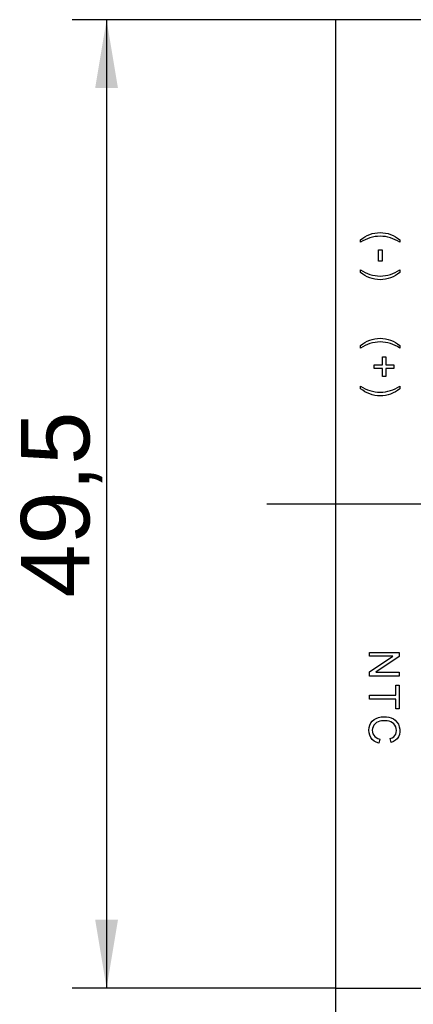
# Model space of a CAD drawing. Header units: millimetres. Extents: x 16 to 406, y 5 to 285.
# Tile 4 of 13: x 83 to 103, y 162 to 212. Entities that reach past the tile are written whole.
import ezdxf
from ezdxf.enums import TextEntityAlignment as Align
from ezdxf.lldxf.tags import DXFTag

# ---------------------------------------------------------------- set-up
doc = ezdxf.new("R2010")
doc.units = ezdxf.units.MM
for name, color, linetype in [('Default', 7, 'Continuous'), ('dimensions', 7, 'Continuous'), ('RECLED_173X50MM_', 7, 'Continuous')]:
    doc.layers.add(name, color=color, linetype=linetype)
doc.styles.add('SEACAD_Arial', font='arial.ttf')
tags = doc.linetypes.add('CENTER2', pattern=[28.575, 19.05, -3.175, 3.175, -3.175]).pattern_tags.tags
tags[10:11] = [DXFTag(74, 4), DXFTag(75, 0), DXFTag(340, '0'), DXFTag(46, 0.0), DXFTag(50, 0.0), DXFTag(44, 0.0), DXFTag(45, 0.0)]
tags[8:9] = [DXFTag(74, 4), DXFTag(75, 0), DXFTag(340, '0'), DXFTag(46, 0.0), DXFTag(50, 0.0), DXFTag(44, 0.0), DXFTag(45, 0.0)]
tags[6:7] = [DXFTag(74, 4), DXFTag(75, 0), DXFTag(340, '0'), DXFTag(46, 0.0), DXFTag(50, 0.0), DXFTag(44, 0.0), DXFTag(45, 0.0)]
tags[4:5] = [DXFTag(74, 4), DXFTag(75, 0), DXFTag(340, '0'), DXFTag(46, 0.0), DXFTag(50, 0.0), DXFTag(44, 0.0), DXFTag(45, 0.0)]
doc.dimstyles.new('ISO', dxfattribs={"dimtxt": 3.5, "dimasz": 3.5, "dimexe": 1.75, "dimexo": 0, "dimgap": 0.875, "dimtad": 1, "dimtxsty": 'SEACAD_Arial', "dimblk1": '_SE_FILLED', "dimblk2": '_SE_FILLED', "dimsah": 1, "dimcen": 1.75, "dimadec": 0, "dimazin": 0, "dimtfac": 0.5, "dimtdec": 3, "dimtmove": 0, "dimatfit": 3, "dimfxl": 1, "dimarcsym": 0})

# ---------------------------------------------------------------- blocks, each defined once
blk = doc.blocks.new('SEANNOT_GROUP15')
at = {"layer": 'dimensions', "color": 7, "linetype": 'CENTER2'}
blk.add_line((95.614, 187.527), (274.814, 187.527), dxfattribs=at)
blk = doc.blocks.new('SE1')
at = {"layer": 'RECLED_173X50MM_', "color": 7, "linetype": 'Continuous'}
for p, q in [((271.314, 212.277), (99.114, 212.277)), ((99.114, 212.277), (99.114, 162.777)), ((100.405, 200.896), (100.405, 201.03)), ((102.405, 201.03), (102.405, 200.896)), ((101.312, 200.506), (101.501, 200.506)), ((101.312, 199.929), (101.312, 200.506)), ((101.501, 200.506), (101.501, 199.929)), ((101.501, 199.929), (101.312, 199.929)), ((100.405, 199.35), (100.405, 199.485)), ((102.405, 199.485), (102.405, 199.35)), ((100.405, 195.492), (100.405, 195.626)), ((102.405, 195.626), (102.405, 195.492)), ((101.515, 195.051), (101.69, 195.051)), ((101.515, 194.632), (101.515, 195.051)), ((101.69, 195.051), (101.69, 194.632)), ((101.096, 194.632), (101.515, 194.632)), ((101.096, 194.454), (101.096, 194.632)), ((101.515, 194.454), (101.096, 194.454)), ((101.515, 194.035), (101.515, 194.454)), ((101.69, 194.632), (102.109, 194.632)), ((101.69, 194.454), (101.69, 194.035)), ((102.109, 194.454), (101.69, 194.454)), ((102.109, 194.632), (102.109, 194.454)), ((101.69, 194.035), (101.515, 194.035)), ((100.405, 193.413), (100.405, 193.546)), ((102.405, 193.546), (102.405, 193.413)), ((100.854, 179.932), (102.38, 179.932)), ((100.854, 179.738), (100.854, 179.932)), ((102.053, 179.738), (100.854, 179.738)), ((100.854, 178.936), (102.053, 179.738)), ((102.38, 179.724), (101.182, 178.922)), ((102.38, 179.932), (102.38, 179.724)), ((100.854, 178.728), (100.854, 178.936)), ((102.38, 178.728), (100.854, 178.728)), ((101.182, 178.922), (102.38, 178.922)), ((102.38, 178.922), (102.38, 178.728)), ((102.2, 178.253), (102.38, 178.253)), ((102.2, 177.752), (102.2, 178.253)), ((102.38, 178.253), (102.38, 177.049)), ((100.854, 177.752), (102.2, 177.752)), ((100.854, 177.55), (100.854, 177.752)), ((102.2, 177.55), (100.854, 177.55)), ((102.2, 177.049), (102.2, 177.55)), ((102.38, 177.049), (102.2, 177.049)), ((101.391, 175.504), (101.339, 175.301)), ((101.963, 175.329), (101.917, 175.528)), ((99.114, 162.777), (271.314, 162.777))]:
    blk.add_line(p, q, dxfattribs=at)
for points in [[(100.405, 201.03), (100.683, 201.261), (101.043, 201.395), (101.767, 201.396), (102.127, 201.263), (102.405, 201.03)], [(102.405, 200.896), (102.112, 201.096), (101.759, 201.207), (101.051, 201.206), (100.698, 201.095), (100.405, 200.896)], [(100.405, 199.485), (100.698, 199.286), (101.051, 199.175), (101.759, 199.174), (102.112, 199.285), (102.405, 199.485)], [(102.405, 199.35), (102.127, 199.118), (101.767, 198.985), (101.043, 198.986), (100.683, 199.119), (100.405, 199.35)], [(100.405, 195.626), (100.683, 195.857), (101.043, 195.991), (101.767, 195.992), (102.127, 195.859), (102.405, 195.626)], [(102.405, 195.492), (102.112, 195.692), (101.759, 195.802), (101.051, 195.802), (100.698, 195.691), (100.405, 195.492)], [(100.405, 193.546), (100.698, 193.348), (101.051, 193.237), (101.759, 193.237), (102.112, 193.347), (102.405, 193.546)], [(102.405, 193.413), (102.127, 193.18), (101.767, 193.048), (101.043, 193.048), (100.683, 193.182), (100.405, 193.413)]]:
    blk.add_open_spline(points, degree=3, knots=[0, 0, 0, 0, 0.5, 0.5, 1, 1, 1, 1], dxfattribs=at)
for points in [[(101.339, 175.301), (101.151, 175.35), (100.865, 175.52), (100.788, 176.132), (101.039, 176.541), (101.601, 176.686), (102.104, 176.599), (102.446, 176.163), (102.397, 175.575), (102.138, 175.379), (101.963, 175.329)], [(101.917, 175.528), (102.067, 175.577), (102.251, 175.725), (102.246, 176.16), (101.98, 176.419), (101.55, 176.453), (101.199, 176.395), (100.961, 176.058), (101.032, 175.666), (101.243, 175.536), (101.391, 175.504)]]:
    blk.add_open_spline(points, degree=3, dxfattribs=at)
blk = doc.blocks.new('DMBLK67')
at = {"layer": 'dimensions', "linetype": 'Continuous'}
for points in [[(86.847, 208.777), (88.013, 208.777), (87.43, 212.277)], [(86.847, 166.277), (87.43, 162.777), (88.013, 166.277)]]:
    blk.add_hatch(color=7, dxfattribs=at).paths.add_polyline_path(points)
at = {"layer": 'dimensions', "color": 7, "linetype": 'Continuous'}
for p, q in [((99.114, 212.277), (85.68, 212.277)), ((87.43, 212.277), (87.43, 162.777)), ((99.114, 162.777), (85.68, 162.777))]:
    blk.add_line(p, q, dxfattribs=at)
at = {"layer": 'dimensions', "color": 7, "linetype": 'Continuous', "style": 'SEACAD_Arial'}
blk.add_text('49,5', height=3.5, rotation=90, dxfattribs=at).set_placement((83.055, 182.733), align=Align.TOP_LEFT)
blk = doc.blocks.new('_SE_FILLED')
at = {"color": 0}
blk.add_line((0, 0), (-1, 0), dxfattribs=at)
blk.add_solid([(0, 0), (-1, -0.1665), (-1, 0.1665), (0, 0)], dxfattribs=at)
blk = doc.blocks.new('DMBLK68')
at = {"layer": 'dimensions', "linetype": 'Continuous'}
for points in [[(102.614, 140.927), (102.614, 142.094), (99.114, 141.51)], [(140.814, 140.927), (144.314, 141.51), (140.814, 142.094)]]:
    blk.add_hatch(color=7, dxfattribs=at).paths.add_polyline_path(points)
at = {"layer": 'dimensions', "color": 7, "linetype": 'Continuous'}
for p, q in [((99.114, 162.777), (99.114, 139.76)), ((144.314, 158.027), (144.314, 139.76)), ((144.314, 141.51), (99.114, 141.51))]:
    blk.add_line(p, q, dxfattribs=at)
at = {"layer": 'dimensions', "color": 7, "linetype": 'Continuous', "style": 'SEACAD_Arial'}
blk.add_text('45,2', height=3.5, dxfattribs=at).set_placement((116.92, 145.885), align=Align.TOP_LEFT)
blk = doc.blocks.new('DMBLK77')
at = {"layer": 'dimensions', "linetype": 'Continuous'}
for points in [[(102.614, 130.427), (102.614, 131.594), (99.114, 131.01)], [(267.814, 130.427), (271.314, 131.01), (267.814, 131.594)]]:
    blk.add_hatch(color=7, dxfattribs=at).paths.add_polyline_path(points)
at = {"layer": 'dimensions', "color": 7, "linetype": 'Continuous'}
for p, q in [((99.114, 162.777), (99.114, 129.26)), ((271.314, 162.777), (271.314, 129.26)), ((99.114, 131.01), (271.314, 131.01))]:
    blk.add_line(p, q, dxfattribs=at)
at = {"layer": 'dimensions', "color": 7, "linetype": 'Continuous', "style": 'SEACAD_Arial'}
blk.add_text('172,2', height=3.5, dxfattribs=at).set_placement((179.051, 135.385), align=Align.TOP_LEFT)

msp = doc.modelspace()

# ---------------------------------------------------------------- block references
at = {"layer": 'Default'}
msp.add_blockref('SE1', (0, 0), dxfattribs=at)
at = {"layer": 'dimensions'}
msp.add_blockref('SEANNOT_GROUP15', (0, 0), dxfattribs=at)

# ---------------------------------------------------------------- dimensions: what is measured, and where the dimension line sits
at = {"layer": 'dimensions', "color": 7, "linetype": 'Continuous'}
for base, p2, angle, picture, middle in [((87.43, 212.277), (99.114, 162.777), 270, 'DMBLK67', (87.43, 187.527)), ((99.114, 131.01), (271.314, 212.277), 0, 'DMBLK77', (185.214, 131.01))]:
    dim = msp.add_linear_dim(base=base, p1=(99.114, 212.277), p2=p2, angle=angle, text='\\A1;<>', dimstyle='ISO', dxfattribs=at)
    dim.commit()
    dim.dimension.update_dxf_attribs({"geometry": picture, "text_midpoint": middle, "dimtype": 161})
dim = msp.add_linear_dim(base=(99.114, 141.51), p1=(144.314, 165.027), p2=(99.114, 162.777), text='\\A1;<>', dimstyle='ISO', dxfattribs=at)
dim.commit()
dim.dimension.update_dxf_attribs({"geometry": 'DMBLK68', "text_midpoint": (121.714, 141.51), "dimtype": 160})

doc.saveas('drawing.dxf')
